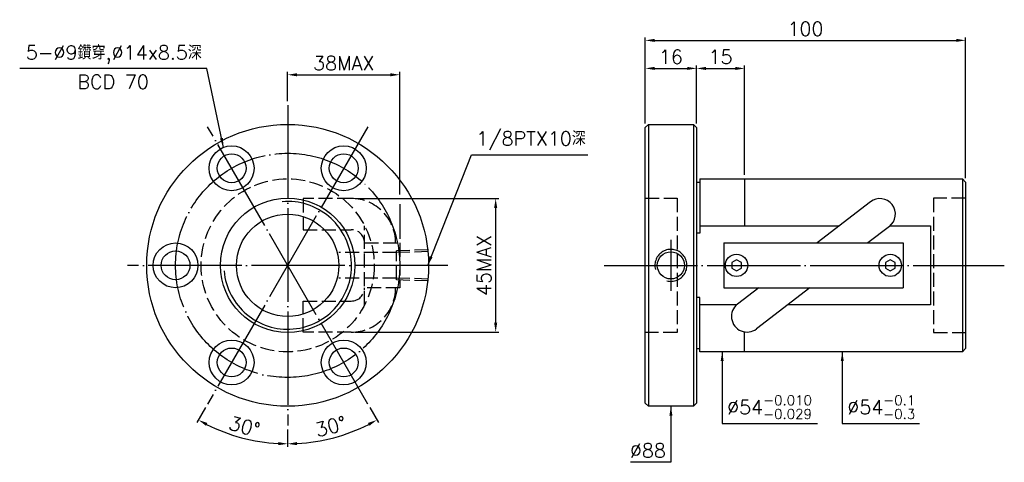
# Model space of a CAD drawing. Header units: millimetres. Extents: x -95 to 212, y 139 to 277.
import ezdxf
from ezdxf.enums import TextEntityAlignment as Align

# ---------------------------------------------------------------- set-up
doc = ezdxf.new("R2010")
doc.units = ezdxf.units.MM
doc.header["$LTSCALE"] = 1.458228
for name, pattern in [('CENTER', [22, 20, -1, 0, -1]), ('DASHED', [4, 3, -1]), ('THIN', [200000, 200000, 0])]:
    doc.linetypes.add(name, pattern=pattern)
for name, color, linetype in [('DIM', 2, 'Continuous'), ('NT', 7, 'Continuous'), ('NT-DIM', 2, 'Continuous'), ('SH', 7, 'Continuous')]:
    doc.layers.add(name, color=color, linetype=linetype)
doc.styles.get("Standard").update_dxf_attribs({"font": 'simplex.shx', "bigfont": 'chineset.shx'})
doc.dimstyles.new('ISO-25', dxfattribs={"dimscale": 1.458228, "dimtxt": 3, "dimasz": 2, "dimexe": 0.646, "dimexo": 0.862, "dimgap": 1, "dimtad": 1, "dimdec": 3, "dimdsep": 46, "dimtxsty": 'Standard', "dimcen": 1.5, "dimclrd": 256, "dimclre": 256, "dimclrt": 256, "dimazin": 2, "dimtfac": 1, "dimtdec": 3, "dimtmove": 0, "dimatfit": 3, "dimfxl": 0, "dimtolj": 1, "dimlwd": -1, "dimlwe": -1, "dimarcsym": 0})

# ---------------------------------------------------------------- blocks, each defined once
blk = doc.blocks.new('*D12')
at = {"layer": 'Defpoints', "color": 0}
for p in [(200, 270.25), (100, 243), (200, 226)]:
    blk.add_point(p, dxfattribs=at)
at = {"layer": 'NT-DIM'}
for p, q in [((100, 244.26), (100, 271.19)), ((200, 227.26), (200, 271.19)), ((102.92, 270.25), (197.08, 270.25))]:
    blk.add_line(p, q, dxfattribs=at)
for points in [[(102.92, 270.73), (102.92, 269.76), (100, 270.25)], [(197.08, 270.73), (197.08, 269.76), (200, 270.25)]]:
    blk.add_solid(points, dxfattribs=at)
at = {"layer": 'NT-DIM', "insert": (150, 273.89), "char_height": 4.375, "attachment_point": 5}
blk.add_mtext('\\A1;100', dxfattribs=at)
blk = doc.blocks.new('*D14')
at = {"layer": 'Defpoints', "color": 0}
for p in [(116, 261.5), (100, 243), (116, 243)]:
    blk.add_point(p, dxfattribs=at)
at = {"layer": 'NT-DIM'}
for p, q in [((100, 244.26), (100, 262.44)), ((102.92, 261.5), (113.08, 261.5)), ((116, 244.26), (116, 262.44))]:
    blk.add_line(p, q, dxfattribs=at)
for points in [[(102.92, 261.98), (102.92, 261.01), (100, 261.5)], [(113.08, 261.98), (113.08, 261.01), (116, 261.5)]]:
    blk.add_solid(points, dxfattribs=at)
at = {"layer": 'NT-DIM', "insert": (108, 265.14), "char_height": 4.375, "attachment_point": 5}
blk.add_mtext('\\A1;16', dxfattribs=at)
blk = doc.blocks.new('*D16')
at = {"layer": 'Defpoints', "color": 0}
for p in [(23.34, 259.51), (-11.66, 250), (23.34, 207)]:
    blk.add_point(p, dxfattribs=at)
at = {"layer": 'NT-DIM'}
for p, q in [((-11.66, 251.26), (-11.66, 260.45)), ((-8.74, 259.51), (20.43, 259.51))]:
    blk.add_line(p, q, dxfattribs=at)
for points in [[(-8.74, 259.99), (-8.74, 259.02), (-11.66, 259.51)], [(20.43, 259.99), (20.43, 259.02), (23.34, 259.51)]]:
    blk.add_solid(points, dxfattribs=at)
at = {"layer": 'NT-DIM', "insert": (5.84, 263.15), "char_height": 4.375, "attachment_point": 5}
blk.add_mtext('\\A1;38MAX', dxfattribs=at)
blk = doc.blocks.new('*D17')
at = {"layer": 'Defpoints', "color": 0}
for p in [(8.2, 220.84), (53.29, 220.84), (8.2, 179.16)]:
    blk.add_point(p, dxfattribs=at)
at = {"layer": 'NT-DIM'}
for p, q in [((9.46, 220.84), (54.23, 220.84)), ((53.29, 182.08), (53.29, 217.92)), ((9.46, 179.16), (54.23, 179.16))]:
    blk.add_line(p, q, dxfattribs=at)
for points in [[(52.8, 217.92), (53.77, 217.92), (53.29, 220.84)], [(52.8, 182.08), (53.77, 182.08), (53.29, 179.16)]]:
    blk.add_solid(points, dxfattribs=at)
at = {"layer": 'NT-DIM', "insert": (49.64, 200), "char_height": 4.375, "attachment_point": 5, "rotation": 90}
blk.add_mtext('\\A1;45MAX', dxfattribs=at)
blk = doc.blocks.new('*D41')
at = {"layer": 'Defpoints', "color": 0}
for p in [(-11.66, 250), (13.34, 243.3), (-36.66, 156.7), (-30.72, 147.63), (-11.66, 150)]:
    blk.add_point(p, dxfattribs=at)
at = {"layer": 'DIM'}
for p, q in [((-37.29, 155.61), (-39.99, 150.92)), ((-11.66, 148.74), (-11.66, 143.33))]:
    blk.add_line(p, q, dxfattribs=at)
blk.add_arc((-11.66, 200), 55.73, 242.9989, 267.0011, dxfattribs=at)
for points in [[(-37.19, 149.92), (-36.73, 150.77), (-39.52, 151.74)], [(-14.56, 144.83), (-14.59, 143.86), (-11.66, 144.27)]]:
    blk.add_solid(points, dxfattribs=at)
at = {"layer": 'DIM', "insert": (-25.14, 149.69), "char_height": 4.375, "attachment_point": 5, "rotation": 345}
blk.add_mtext('\\A1;30°', dxfattribs=at)
blk = doc.blocks.new('*D42')
at = {"layer": 'Defpoints', "color": 0}
for p in [(-11.66, 250), (-36.66, 243.3), (13.34, 156.7), (-11.66, 150), (-1.98, 145.12)]:
    blk.add_point(p, dxfattribs=at)
at = {"layer": 'DIM'}
for p, q in [((13.97, 155.61), (16.68, 150.92)), ((-11.66, 148.74), (-11.66, 143.33))]:
    blk.add_line(p, q, dxfattribs=at)
blk.add_arc((-11.66, 200), 55.73, 272.9989, 297.0011, dxfattribs=at)
for points in [[(13.41, 150.77), (13.88, 149.92), (16.21, 151.74)], [(-8.73, 143.86), (-8.75, 144.83), (-11.66, 144.27)]]:
    blk.add_solid(points, dxfattribs=at)
at = {"layer": 'DIM', "insert": (1.82, 149.69), "char_height": 4.375, "attachment_point": 5, "rotation": 15}
blk.add_mtext('\\A1;30°', dxfattribs=at)
blk = doc.blocks.new('*D75')
at = {"layer": 'Defpoints', "color": 0}
for p in [(131, 261.48), (116, 243), (131, 227)]:
    blk.add_point(p, dxfattribs=at)
at = {"layer": 'NT-DIM'}
for p, q in [((116, 244.26), (116, 262.43)), ((118.92, 261.48), (128.08, 261.48)), ((131, 228.26), (131, 262.43))]:
    blk.add_line(p, q, dxfattribs=at)
for points in [[(118.92, 261.97), (118.92, 261), (116, 261.48)], [(128.08, 261.97), (128.08, 261), (131, 261.48)]]:
    blk.add_solid(points, dxfattribs=at)
at = {"layer": 'NT-DIM', "insert": (123.5, 265.13), "char_height": 4.375, "attachment_point": 5}
blk.add_mtext('\\A1;15', dxfattribs=at)

msp = doc.modelspace()

# ---------------------------------------------------------------- linework, layer by layer
at = {"layer": 'DIM', "color": 3, "linetype": 'CENTER'}
msp.add_line((108, 208), (108, 192), dxfattribs=at)
at = {"layer": 'DIM', "color": 7, "linetype": 'Continuous'}
msp.add_circle((108, 200), 4.25, dxfattribs=at)
at = {"layer": 'DIM', "color": 5, "linetype": 'THIN'}
msp.add_arc((108, 200), 5, 255, 195, dxfattribs=at)
at = {"layer": 'NT', "color": 3, "linetype": 'CENTER'}
for p, q in [((-11.657, 250), (-11.657, 150)), ((13.343, 243.3013), (-36.657, 156.6987)), ((13.343, 156.6987), (-36.657, 243.3013)), ((38.343, 200), (-61.657, 200))]:
    msp.add_line(p, q, dxfattribs=at)
at = {"layer": 'NT', "color": 7, "linetype": 'Continuous'}
for p, q in [((100, 243), (101, 244)), ((100, 157), (100, 243)), ((101, 244), (115, 244)), ((101, 244), (101, 156)), ((115, 244), (116, 243)), ((115, 244), (115, 156)), ((116, 243), (116, 157)), ((116, 226), (117, 226)), ((117, 227), (117, 210)), ((117, 227), (199, 227)), ((131, 227), (131, 212.3693)), ((199, 227), (199, 173)), ((199, 227), (200, 226)), ((200, 226), (200, 174)), ((170.2841, 219.8313), (153.6371, 207)), ((176.2059, 212.1487), (169.5261, 207)), ((117, 210), (116, 210)), ((124.5, 207), (180.5, 207)), ((124.5, 207), (124.5, 193)), ((180.5, 207), (180.5, 193)), ((124.5, 193), (180.5, 193)), ((135.4739, 193), (128.7941, 187.8513)), ((151.3629, 193), (134.7159, 180.1687)), ((117, 190), (116, 190)), ((117, 173), (117, 190)), ((131, 173), (131, 179.2191)), ((116, 174), (117, 174)), ((199, 173), (117, 173)), ((200, 174), (199, 173)), ((101, 156), (100, 157)), ((116, 157), (115, 156)), ((115, 156), (101, 156))]:
    msp.add_line(p, q, dxfattribs=at)
at = {"layer": 'NT', "color": 1, "linetype": 'DASHED'}
for p, q in [((100, 221), (110, 221)), ((110, 221), (110, 179)), ((200, 221), (190, 221)), ((190, 221), (190, 179)), ((12.343, 187.6307), (12.343, 212.3693)), ((12.343, 207), (23.343, 207)), ((23.343, 207), (23.343, 193)), ((23.343, 193), (12.343, 193)), ((110, 179), (100, 179)), ((190, 179), (200, 179))]:
    msp.add_line(p, q, dxfattribs=at)
for points in [[(8.2015, 220.8414), (-6.8442, 220.8414), (-6.8442, 211.1414), (8.2015, 211.1414)], [(8.2015, 179.1586), (-6.8442, 179.1586), (-6.8442, 188.8586), (8.2015, 188.8586)]]:
    msp.add_lwpolyline(points, dxfattribs=at)
at = {"layer": 'NT', "color": 7, "linetype": 'Continuous'}
for points in [[(117, 212.3693), (160.6031, 212.3693)], [(176.4719, 212.3693), (189, 212.3693), (189, 187.6307), (144.3969, 187.6307)], [(128.5281, 187.6307), (117, 187.6307)]]:
    msp.add_lwpolyline(points, dxfattribs=at)
for points in [[(128.5, 201.7321), (127, 200.866), (127, 199.134), (128.5, 198.2679), (130, 199.134), (130, 200.866)], [(176.5, 201.7321), (175, 200.866), (175, 199.134), (176.5, 198.2679), (178, 199.134), (178, 200.866)]]:
    msp.add_lwpolyline(points, close=True, dxfattribs=at)
for centre, radius in [((-11.657, 200), 44), ((-29.157, 230.3109), 7), ((5.843, 230.3109), 7), ((-29.157, 230.3109), 4.5), ((5.843, 230.3109), 4.5), ((-11.657, 200), 21), ((-11.657, 200), 16), ((-46.657, 200), 7), ((-46.657, 200), 4.5), ((128.5, 200), 3.5), ((176.5, 200), 3.5), ((-29.157, 169.6891), 7), ((5.843, 169.6891), 7), ((-29.157, 169.6891), 4.5), ((5.843, 169.6891), 4.5)]:
    msp.add_circle(centre, radius, dxfattribs=at)
at = {"layer": 'NT', "color": 3, "linetype": 'CENTER'}
msp.add_circle((-11.657, 200), 35, dxfattribs=at)
at = {"layer": 'NT', "color": 1, "linetype": 'DASHED'}
msp.add_circle((-11.657, 200), 27, dxfattribs=at)
at = {"layer": 'NT', "color": 5, "linetype": 'THIN'}
msp.add_arc((-11.657, 200), 19.945, 185, 95, dxfattribs=at)
at = {"layer": 'NT', "color": 1, "linetype": 'DASHED'}
for centre, radius, start, end in [((8.2015, 207), 13.8414, 0, 90), ((8.2015, 207), 4.1414, 0, 90), ((8.2015, 193), 13.8414, 270, 0), ((8.2015, 193), 4.1414, 270, 0)]:
    msp.add_arc(centre, radius, start, end, dxfattribs=at)
at = {"layer": 'NT', "color": 7, "linetype": 'Continuous'}
for centre, start, end in [((173.245, 215.99), 307.624609, 127.624609), ((131.755, 184.01), 127.624609, 307.624609)]:
    msp.add_arc(centre, 4.85, start, end, dxfattribs=at)
at = {"layer": 'NT-DIM'}
for p, q in [((23.343, 222.1105), (23.343, 260.4481)), ((23.343, 219.1278), (23.343, 208.257))]:
    msp.add_line(p, q, dxfattribs=at)
at = {"layer": 'NT-DIM', "color": 1, "linetype": 'DASHED'}
for p, q in [((22.3478, 203.9706), (4.3478, 203.9706)), ((32.343, 204.864), (22.3478, 204.5516)), ((22.3478, 195.4484), (22.3478, 204.5516)), ((32.343, 204.283), (22.3478, 203.9706)), ((22.3478, 196.0294), (4.3478, 196.0294)), ((32.343, 195.717), (22.3478, 196.0294)), ((32.343, 195.136), (22.3478, 195.4484))]:
    msp.add_line(p, q, dxfattribs=at)
at = {"layer": 'SH', "color": 3, "linetype": 'CENTER'}
msp.add_line((87.1331, 200), (212.0919, 200), dxfattribs=at)

# ---------------------------------------------------------------- texts
at = {"layer": 'DIM', "insert": (47.2529, 236.0018), "char_height": 4.374684, "attachment_point": 7}
msp.add_mtext('\\A1;1/8PTX10深', dxfattribs=at)
at = {"layer": 'NT-DIM'}
msp.add_text('BCD 70', height=4.37468, dxfattribs=at).set_placement((-66.1621, 259.4671), align=Align.TOP_CENTER)
for s, insert, char_height, attachment_point in [('5-%%C9鑽穿,%%C14x8.5深', (-38.4558, 262.9352), 4.374684, 9), ('\\A1;\\A1;%%C54{\\H0.7x;\\S-0.010^ -0.029;}', (125.5582, 152.054), 4.374684, 7), ('\\A1;\\A1;\\A1;%%C54{\\H0.7x;\\S-0.1^ -0.3;}', (163.0627, 152.054), 4.374684, 7), ('\\A1;%%c88', (106.4418, 139.9595), 4.37468, 9)]:
    msp.add_mtext(s, dxfattribs=dict(at, insert=insert, char_height=char_height, attachment_point=attachment_point))

# ---------------------------------------------------------------- dimensions: what is measured, and where the dimension line sits
at = {"layer": 'DIM'}
for base, line2, picture, middle in [((-30.717, 147.6332), ((13.343, 243.3013), (-36.657, 156.6987)), '*D41', (-25.1368, 149.6927)), ((-1.98, 145.1191), ((-36.657, 243.3013), (13.343, 156.6987)), '*D42', (1.8228, 149.6927))]:
    dim = msp.add_angular_dim_2l(base=base, line1=((-11.657, 250), (-11.657, 150)), line2=line2, dimstyle='ISO-25', dxfattribs=at)
    dim.commit()
    dim.dimension.update_dxf_attribs({"geometry": picture, "text_midpoint": middle})
at = {"layer": 'NT-DIM'}
for base, p1, p2, picture, middle in [((200, 270.2481), (100, 243), (200, 226), '*D12', (150, 273.8937)), ((116, 261.4987), (100, 243), (116, 243), '*D14', (108, 265.1443)), ((131, 261.4831), (116, 243), (131, 227), '*D75', (123.5, 265.1287))]:
    dim = msp.add_linear_dim(base=base, p1=p1, p2=p2, dimstyle='ISO-25', dxfattribs=at)
    dim.commit()
    dim.dimension.update_dxf_attribs({"geometry": picture, "text_midpoint": middle})
dim = msp.add_linear_dim(base=(23.343, 259.5061), p1=(-11.657, 250), p2=(23.343, 207), text='38MAX', dimstyle='ISO-25', override={"dimse2": 1}, dxfattribs=at)
dim.commit()
dim.dimension.update_dxf_attribs({"geometry": '*D16', "text_midpoint": (5.843, 263.1516)})
dim = msp.add_linear_dim(base=(53.2873, 220.841), p1=(8.202, 179.159), p2=(8.202, 220.841), angle=90, text='45MAX', dimstyle='ISO-25', dxfattribs=at)
dim.commit()
dim.dimension.update_dxf_attribs({"geometry": '*D17', "text_midpoint": (49.6418, 200)})

# ---------------------------------------------------------------- leaders
at = {"layer": 'DIM', "annotation_type": 0, "has_hookline": 1, "hookline_direction": 0, "text_width": 34.7892}
msp.add_leader([(32.0873, 200), (45.6947, 234.5436), (45.7947, 234.5436)], dimstyle='ISO-25', dxfattribs=at)
at = {"layer": 'NT-DIM', "annotation_type": 0, "has_hookline": 1}
for points, hookline_direction, text_width in [([(-31.7254, 236.8227), (-36.8975, 261.477), (-36.9975, 261.477)], 1, 56.8709), ([(124, 173), (124, 150.5957), (124.1, 150.5957)], 0, 28.1855), ([(161.5045, 173), (161.5045, 150.5957), (161.6045, 150.5957)], 0, 22.4984), ([(108, 156), (108, 138.5013), (107.9, 138.5013)], 1, 11.0409)]:
    msp.add_leader(points, dimstyle='ISO-25', dxfattribs=dict(at, hookline_direction=hookline_direction, text_width=text_width))

doc.saveas('drawing.dxf')
